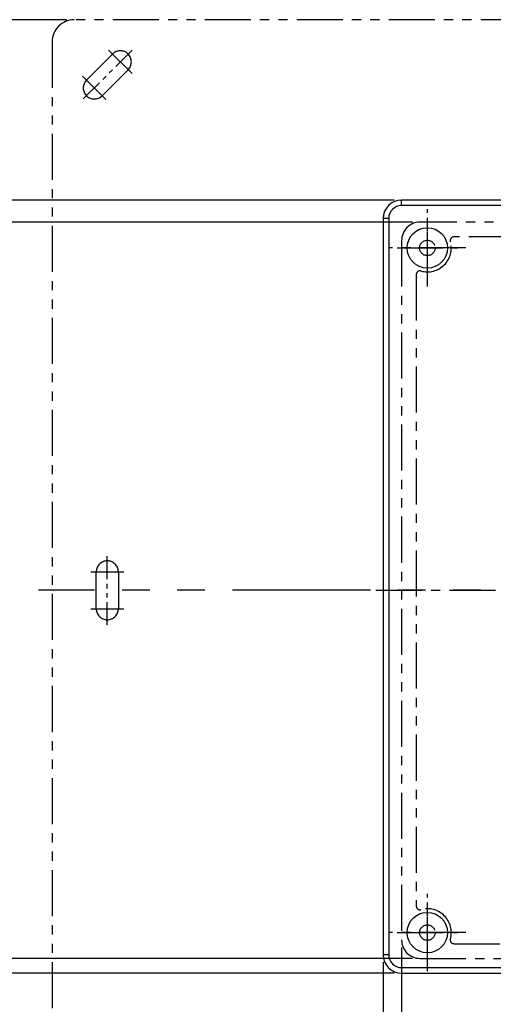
# Model space of a CAD drawing. Extents: x -5523 to -4929, y 1621 to 2041.
# Tile 3 of 7: x -5432 to -5368, y 1755 to 1889. Entities that reach past the tile are written whole.
import ezdxf

# ---------------------------------------------------------------- set-up
doc = ezdxf.new("R2010")
doc.units = 0
doc.header["$LTSCALE"] = 5
doc.header["$MEASUREMENT"] = 0
doc.linetypes.add('CENTER', pattern=[2, 1.25, -0.25, 0.25, -0.25])
doc.linetypes.add('PHANTOM', pattern=[2.5, 1.25, -0.25, 0.25, -0.25, 0.25, -0.25])
doc.layers.get('0').update_dxf_attribs({"color": 2, "linetype": 'CONTINUOUS'})
for name, color, linetype in [('CL', 1, 'CENTER'), ('D', 2, 'CONTINUOUS'), ('PH', 3, 'PHANTOM')]:
    doc.layers.add(name, color=color, linetype=linetype)

# ---------------------------------------------------------------- blocks, each defined once
blk = doc.blocks.new('A$C68261A34')
at = {"layer": 'D'}
for p, q in [((-31, 53), (-98.69, 53)), ((-28.5, 50), (-88.79, 50)), ((-30, -48.5), (-30, -93.95)), ((-28.5, -50), (-88.79, -50)), ((-32.5, -50.5), (-32.5, -106.3)), ((-31, -52), (-98.69, -52))]:
    blk.add_line(p, q, dxfattribs=at)
at = {"layer": 'PH'}
for p, q in [((74.5, 77.5), (-74.5, 77.5)), ((-77.5, 74.5), (-77.5, -74.5)), ((-72.83, 69.29), (-69.29, 72.83)), ((-66.64, 70.18), (-69.82, 73.36)), ((-70.18, 66.64), (-73.36, 69.82)), ((-67.17, 70.71), (-70.71, 67.17)), ((-26.5, 41.25), (-26.5, 51.75)), ((27.5, 50), (-27.5, 50)), ((-30, 47.5), (-30, -47.5)), ((22.89, 48), (-22.89, 48)), ((-21.25, 46.5), (-31.75, 46.5)), ((-28, 42.89), (-28, -42.89)), ((-72.25, 2.5), (-67.75, 2.5)), ((-71.5, -2.5), (-71.5, 2.5)), ((-68.5, 2.5), (-68.5, -2.5)), ((-72.25, -2.5), (-67.75, -2.5)), ((-26.5, -51.75), (-26.5, -41.25)), ((-21.25, -46.5), (-31.75, -46.5)), ((-22.89, -48), (22.89, -48)), ((-27.5, -50), (27.5, -50))]:
    blk.add_line(p, q, dxfattribs=at)
at = {"layer": 'PH', "ltscale": 0.5}
for p, q in [((-66.64, 73.36), (-73.36, 66.64)), ((-70, -4.75), (-70, 4.75))]:
    blk.add_line(p, q, dxfattribs=at)
at = {"layer": 'PH', "ltscale": 3}
blk.add_line((78.26, 0), (-79.37, 0), dxfattribs=at)
at = {"layer": 'PH'}
for centre in [(-26.5, 46.5), (-26.5, -46.5)]:
    blk.add_circle(centre, 1.05, dxfattribs=at)
for centre, radius, start, end in [((-74.5, 74.5), 3, 90, 180), ((-68.23, 71.77), 1.5, 315, 135), ((-71.77, 68.23), 1.5, 135, 315), ((-27.5, 47.5), 2.5, 90, 180), ((-26.5, 46.5), 3.25, 254.534, 15.466), ((-22.89, 47.5), 0.5, 90, 195.466), ((-27.5, 42.89), 0.5, 74.534, 180), ((-70, 2.5), 1.5, 0, 180), ((-70, -2.5), 1.5, 180, 0), ((-27.5, -42.89), 0.5, 180, 285.466), ((-26.5, -46.5), 3.25, 344.534, 105.466), ((-27.5, -47.5), 2.5, 180, 270), ((-22.89, -47.5), 0.5, 164.534, 270)]:
    blk.add_arc(centre, radius, start, end, dxfattribs=at)

msp = doc.modelspace()

# ---------------------------------------------------------------- linework, layer by layer
at = {"color": 7, "linetype": 'Continuous'}
for p, q in [((-5320.42, 1864.69), (-5380.42, 1864.69)), ((-5380.42, 1863.94), (-5380.42, 1864.69)), ((-5320.42, 1863.94), (-5380.42, 1863.94)), ((-5382.92, 1862.19), (-5382.92, 1762.19)), ((-5382.17, 1862.19), (-5382.92, 1862.19)), ((-5382.17, 1862.19), (-5382.17, 1762.19)), ((-5382.17, 1762.19), (-5382.92, 1762.19)), ((-5380.42, 1760.44), (-5320.42, 1760.44)), ((-5380.42, 1760.44), (-5380.42, 1759.69)), ((-5380.42, 1759.69), (-5320.42, 1759.69))]:
    msp.add_line(p, q, dxfattribs=at)
for centre in [(-5376.92, 1858.19), (-5376.92, 1765.19)]:
    msp.add_circle(centre, 2.75, dxfattribs=at)
for centre, radius, start, end in [((-5380.42, 1862.19), 2.5, 90, 180), ((-5380.42, 1862.19), 1.75, 90, 180), ((-5380.42, 1762.19), 2.5, 180, 270), ((-5380.42, 1762.19), 1.75, 180, 270)]:
    msp.add_arc(centre, radius, start, end, dxfattribs=at)
at = {"layer": 'CL', "color": 1}
for p, q in [((-5376.92, 1854.1), (-5376.92, 1862.28)), ((-5381, 1858.19), (-5372.83, 1858.19)), ((-5376.92, 1761.1), (-5376.92, 1769.28)), ((-5381, 1765.19), (-5372.83, 1765.19))]:
    msp.add_line(p, q, dxfattribs=at)
at = {"layer": 'CL'}
msp.add_line((-5383.92, 1811.69), (-5317.67, 1811.69), dxfattribs=at)
at = {"layer": 'D'}
msp.add_line((-5425.92, 1889.19), (-5458.99, 1889.19), dxfattribs=at)

# ---------------------------------------------------------------- block references
msp.add_blockref('A$C68261A34', (-5350.42, 1811.69), dxfattribs=at)

doc.saveas('drawing.dxf')
